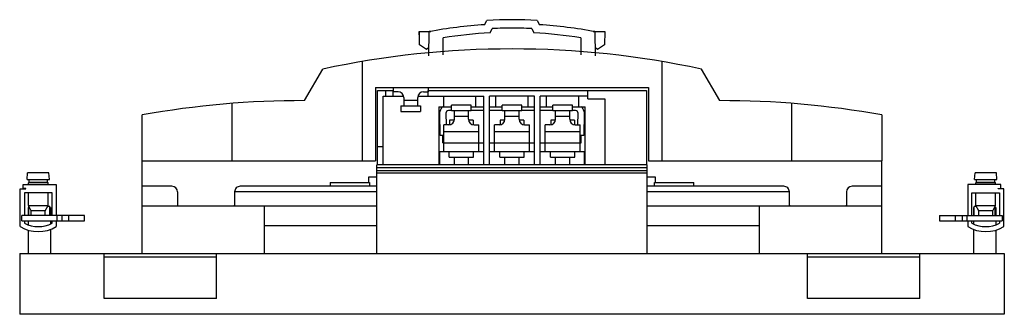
# Model space of a CAD drawing. Header units: millimetres. Extents: x 52 to 402, y 262 to 367.
import ezdxf

# ---------------------------------------------------------------- set-up
doc = ezdxf.new("R2010")
doc.units = ezdxf.units.MM
doc.header["$LTSCALE"] = 40.787098
doc.layers.get('0').update_dxf_attribs({"linetype": 'CONTINUOUS'})

msp = doc.modelspace()

# ---------------------------------------------------------------- linework, layer by layer
at = {"color": 7, "linetype": 'Continuous'}
for p, q in [((217.62, 364.94), (218.34, 366.48)), ((236.34, 366.48), (237.06, 364.94)), ((194.4, 360.05), (194.38, 362.6)), ((194.38, 362.6), (198.44, 362.6)), ((194.4, 357.81), (194.4, 362.6)), ((197.8, 353.87), (197.87, 362.5)), ((219.58, 362.04), (220.29, 363.58)), ((230.65, 363.7), (224.02, 363.7)), ((234.38, 363.58), (235.1, 362.04)), ((256.24, 362.6), (260.3, 362.6)), ((256.8, 362.5), (256.88, 353.87)), ((260.3, 362.6), (260.26, 357.81)), ((196.97, 356.12), (194.4, 357.81)), ((202.84, 354.29), (202.9, 360.32)), ((251.78, 360.32), (251.83, 354.29)), ((260.26, 357.81), (257.7, 356.12)), ((197.82, 356.83), (196.97, 356.12)), ((257.7, 356.12), (256.85, 356.83)), ((174.04, 351.88), (174.04, 316.63)), ((280.64, 351.88), (280.64, 316.63)), ((153.56, 337.97), (160.04, 349.19)), ((294.64, 349.19), (301.12, 337.97)), ((178.84, 342.63), (178.84, 316.63)), ((178.84, 342.63), (275.84, 342.63)), ((179.49, 315.13), (179.49, 341.56)), ((179.49, 341.56), (185.14, 341.56)), ((181.49, 315.13), (181.49, 339.56)), ((181.49, 339.56), (188.75, 339.56)), ((182.34, 341.56), (182.34, 339.56)), ((185.09, 339.56), (185.09, 341.56)), ((185.14, 342.63), (185.14, 341.13)), ((186.84, 341.13), (185.14, 341.13)), ((193.92, 339.56), (217.34, 339.56)), ((195.84, 341.13), (197.54, 341.13)), ((197.54, 342.63), (197.54, 341.13)), ((197.54, 341.56), (275.19, 341.56)), ((197.59, 339.56), (197.59, 341.56)), ((203.13, 335.8), (203.13, 339.56)), ((214.53, 335.8), (214.53, 339.56)), ((217.34, 315.13), (217.34, 339.56)), ((219.34, 315.13), (219.34, 339.56)), ((235.34, 339.56), (219.34, 339.56)), ((221.64, 335.8), (221.64, 339.56)), ((233.04, 335.8), (233.04, 339.56)), ((235.34, 315.13), (235.34, 339.56)), ((237.34, 315.13), (237.34, 339.56)), ((254.34, 339.56), (237.34, 339.56)), ((239.64, 335.8), (239.64, 339.56)), ((251.04, 335.8), (251.04, 339.56)), ((254.34, 338.67), (254.34, 341.56)), ((275.19, 341.56), (275.19, 315.13)), ((275.84, 342.63), (275.84, 316.63)), ((127.89, 316.63), (127.89, 337)), ((187.84, 336.13), (187.84, 334.13)), ((187.84, 336.13), (194.84, 336.13)), ((188.84, 339.13), (188.84, 336.13)), ((188.84, 338.13), (193.84, 338.13)), ((193.84, 336.13), (193.84, 339.13)), ((194.84, 336.13), (194.84, 334.13)), ((205.84, 334.38), (205.84, 336.38)), ((212.84, 336.38), (205.84, 336.38)), ((212.84, 334.38), (212.84, 336.38)), ((223.84, 334.38), (223.84, 336.38)), ((230.84, 336.38), (223.84, 336.38)), ((230.84, 334.38), (230.84, 336.38)), ((241.84, 334.38), (241.84, 336.38)), ((248.84, 336.38), (241.84, 336.38)), ((248.84, 334.38), (248.84, 336.38)), ((254.34, 338.67), (260.34, 338.67)), ((260.34, 338.67), (260.34, 315.13)), ((326.78, 316.63), (326.78, 337)), ((95.89, 316.63), (95.89, 332.88)), ((187.84, 334.13), (194.84, 334.13)), ((201.34, 335.8), (201.34, 315.13)), ((201.34, 335.8), (205.84, 335.8)), ((201.71, 333.53), (201.71, 333.55)), ((201.78, 325.54), (201.71, 333.53)), ((203.85, 333.56), (203.85, 333.54)), ((203.85, 333.54), (203.92, 329.38)), ((205.84, 334.42), (204.71, 334.42)), ((212.84, 334.38), (205.84, 334.38)), ((206.84, 331.38), (206.84, 334.38)), ((211.84, 331.38), (211.84, 334.38)), ((212.84, 335.8), (217.34, 335.8)), ((217.34, 334.42), (212.84, 334.42)), ((219.34, 335.8), (223.84, 335.8)), ((223.84, 334.42), (219.34, 334.42)), ((230.84, 334.38), (223.84, 334.38)), ((224.84, 331.38), (224.84, 334.38)), ((229.84, 331.38), (229.84, 334.38)), ((230.84, 335.8), (235.34, 335.8)), ((235.34, 334.42), (230.84, 334.42)), ((237.34, 335.8), (241.84, 335.8)), ((241.84, 334.42), (237.34, 334.42)), ((248.84, 334.38), (241.84, 334.38)), ((242.84, 331.38), (242.84, 334.38)), ((247.84, 331.38), (247.84, 334.38)), ((248.84, 335.8), (253.34, 335.8)), ((249.96, 334.42), (248.84, 334.42)), ((250.76, 329.38), (250.83, 333.54)), ((250.83, 333.54), (250.83, 333.56)), ((252.96, 333.53), (252.89, 325.54)), ((252.96, 333.55), (252.96, 333.53)), ((253.34, 315.13), (253.34, 335.8)), ((358.78, 332.88), (358.78, 316.63)), ((203.14, 319.88), (203.14, 329.38)), ((204.84, 329.38), (203.14, 329.38)), ((205.09, 331.03), (205.09, 329.41)), ((206.8, 331.03), (205.09, 331.03)), ((211.84, 332.38), (206.84, 332.38)), ((213.59, 331.03), (211.88, 331.03)), ((213.59, 331.03), (213.59, 329.41)), ((213.84, 329.38), (215.54, 329.38)), ((215.54, 319.88), (215.54, 329.38)), ((221.14, 319.88), (221.14, 329.38)), ((222.84, 329.38), (221.14, 329.38)), ((223.09, 331.03), (223.09, 329.41)), ((224.8, 331.03), (223.09, 331.03)), ((229.84, 332.38), (224.84, 332.38)), ((231.59, 331.03), (229.88, 331.03)), ((231.59, 331.03), (231.59, 329.41)), ((231.84, 329.38), (233.54, 329.38)), ((233.54, 319.88), (233.54, 329.38)), ((239.14, 319.88), (239.14, 329.38)), ((240.84, 329.38), (239.14, 329.38)), ((241.09, 331.03), (241.09, 329.41)), ((242.8, 331.03), (241.09, 331.03)), ((247.84, 332.38), (242.84, 332.38)), ((249.59, 331.03), (247.88, 331.03)), ((249.59, 331.03), (249.59, 329.41)), ((249.84, 329.38), (251.54, 329.38)), ((251.54, 319.88), (251.54, 329.38)), ((203.14, 325.56), (201.78, 325.54)), ((202.74, 323.03), (202.74, 325.56)), ((203.14, 327.03), (215.54, 327.03)), ((221.14, 327.03), (233.54, 327.03)), ((239.14, 327.03), (251.54, 327.03)), ((252.89, 325.54), (251.54, 325.56)), ((251.94, 323.03), (251.94, 325.56)), ((202.74, 323.03), (217.34, 323.03)), ((219.34, 323.03), (235.34, 323.03)), ((237.34, 323.03), (251.94, 323.03)), ((181.49, 321.56), (179.49, 321.56)), ((201.7, 315.13), (201.73, 319.88)), ((201.73, 319.88), (217.34, 319.88)), ((204.99, 317.88), (204.99, 319.88)), ((213.69, 317.88), (213.69, 319.88)), ((219.34, 319.88), (235.34, 319.88)), ((222.99, 317.88), (222.99, 319.88)), ((231.69, 317.88), (231.69, 319.88)), ((237.34, 319.88), (252.95, 319.88)), ((240.99, 317.88), (240.99, 319.88)), ((249.69, 317.88), (249.69, 319.88)), ((252.95, 319.88), (252.98, 315.13)), ((95.84, 283.67), (95.84, 316.63)), ((95.84, 316.63), (178.84, 316.63)), ((179.34, 283.67), (179.34, 315.13)), ((275.34, 315.13), (179.34, 315.13)), ((204.99, 317.88), (213.69, 317.88)), ((206.84, 315.13), (206.84, 317.88)), ((211.84, 315.13), (211.84, 317.88)), ((222.99, 317.88), (231.69, 317.88)), ((224.84, 315.13), (224.84, 317.88)), ((229.84, 315.13), (229.84, 317.88)), ((240.99, 317.88), (249.69, 317.88)), ((242.84, 315.13), (242.84, 317.88)), ((247.84, 315.13), (247.84, 317.88)), ((275.34, 283.67), (275.34, 315.13)), ((275.84, 316.63), (358.84, 316.63)), ((358.84, 283.67), (358.84, 316.63)), ((54.94, 309.92), (55.15, 312.32)), ((62.73, 312.32), (55.15, 312.32)), ((62.94, 309.92), (62.73, 312.32)), ((275.34, 314.13), (179.34, 314.13)), ((179.34, 313.21), (275.34, 313.21)), ((275.34, 312.24), (179.34, 312.24)), ((391.74, 309.92), (391.95, 312.32)), ((399.53, 312.32), (391.95, 312.32)), ((399.74, 309.92), (399.53, 312.32)), ((53.56, 306.79), (53.56, 308.22)), ((53.56, 308.22), (65.34, 308.22)), ((54.94, 309.92), (62.94, 309.92)), ((55.44, 308.77), (55.7, 309.04)), ((55.44, 308.22), (55.44, 308.77)), ((62.44, 308.77), (55.44, 308.77)), ((55.7, 309.04), (55.7, 309.92)), ((55.7, 309.04), (62.17, 309.04)), ((62.17, 309.04), (62.17, 309.92)), ((62.44, 308.77), (62.17, 309.04)), ((62.44, 308.22), (62.44, 308.77)), ((65.34, 308.22), (65.34, 297.22)), ((162.71, 308.92), (162.71, 307.56)), ((162.71, 308.92), (176.69, 308.92)), ((176.34, 310.8), (176.34, 308.92)), ((179.34, 310.8), (176.34, 310.8)), ((176.69, 308.92), (176.71, 307.56)), ((278.34, 310.8), (275.34, 310.8)), ((277.97, 307.56), (277.99, 308.92)), ((277.99, 308.92), (291.96, 308.92)), ((278.34, 308.92), (278.34, 310.8)), ((291.96, 307.56), (291.96, 308.92)), ((401.12, 308.22), (389.34, 308.22)), ((389.34, 308.22), (389.34, 297.22)), ((391.74, 309.92), (399.74, 309.92)), ((392.24, 308.77), (392.5, 309.04)), ((399.24, 308.77), (392.24, 308.77)), ((392.24, 308.22), (392.24, 308.77)), ((392.5, 309.04), (392.5, 309.92)), ((392.5, 309.04), (398.97, 309.04)), ((398.97, 309.04), (398.97, 309.92)), ((399.24, 308.77), (398.97, 309.04)), ((399.24, 308.22), (399.24, 308.77)), ((401.12, 306.79), (401.12, 308.22)), ((52.54, 293.24), (52.54, 306.69)), ((52.54, 306.69), (54.58, 306.69)), ((54.58, 306.79), (53.56, 306.79)), ((54.04, 305.22), (54.04, 297.22)), ((63.84, 305.22), (54.04, 305.22)), ((54.58, 306.69), (54.58, 306.79)), ((55.44, 300.75), (55.44, 305.22)), ((62.44, 300.75), (62.44, 305.22)), ((63.84, 297.22), (63.84, 305.22)), ((106.44, 307.56), (95.84, 307.56)), ((108.44, 305.56), (108.44, 300.86)), ((128.74, 305.55), (128.74, 300.86)), ((179.34, 305.55), (128.74, 305.55)), ((179.34, 307.56), (130.74, 307.56)), ((323.94, 307.56), (275.34, 307.56)), ((325.94, 305.55), (275.34, 305.55)), ((325.94, 300.86), (325.94, 305.55)), ((346.24, 305.56), (346.24, 300.86)), ((358.84, 307.56), (348.24, 307.56)), ((390.84, 305.22), (400.64, 305.22)), ((390.84, 297.22), (390.84, 305.22)), ((392.24, 300.75), (392.24, 305.22)), ((399.24, 300.75), (399.24, 305.22)), ((400.1, 306.79), (401.12, 306.79)), ((400.1, 306.69), (400.1, 306.79)), ((402.14, 306.69), (400.1, 306.69)), ((400.64, 305.22), (400.64, 297.22)), ((402.14, 293.24), (402.14, 306.69)), ((55.34, 300.02), (55.34, 297.22)), ((55.59, 300.02), (55.34, 300.02)), ((56.44, 298.82), (55.44, 300.75)), ((55.44, 300.75), (62.44, 300.75)), ((55.59, 297.22), (55.59, 300.42)), ((55.61, 300.42), (55.59, 300.42)), ((56.44, 297.22), (56.44, 298.82)), ((61.44, 298.82), (56.44, 298.82)), ((61.44, 298.82), (62.44, 300.75)), ((61.44, 297.22), (61.44, 298.82)), ((63.09, 300.42), (62.27, 300.42)), ((63.09, 297.22), (63.09, 300.42)), ((63.34, 300.02), (63.09, 300.02)), ((63.34, 300.02), (63.34, 297.22)), ((95.84, 300.55), (179.34, 300.55)), ((139.34, 283.67), (139.34, 300.55)), ((275.34, 300.55), (358.84, 300.55)), ((315.34, 283.67), (315.34, 300.55)), ((391.59, 300.02), (391.34, 300.02)), ((391.34, 300.02), (391.34, 297.22)), ((392.41, 300.42), (391.59, 300.42)), ((391.59, 297.22), (391.59, 300.42)), ((392.24, 300.75), (399.24, 300.75)), ((393.24, 298.82), (392.24, 300.75)), ((398.24, 298.82), (393.24, 298.82)), ((393.24, 297.22), (393.24, 298.82)), ((398.24, 298.82), (399.24, 300.75)), ((398.24, 297.22), (398.24, 298.82)), ((399.09, 300.42), (399.07, 300.42)), ((399.09, 297.22), (399.09, 300.42)), ((399.34, 300.02), (399.09, 300.02)), ((399.34, 300.02), (399.34, 297.22)), ((53.09, 295.22), (53.09, 297.22)), ((75.34, 297.22), (53.09, 297.22)), ((53.09, 295.22), (75.34, 295.22)), ((54.04, 295.22), (54.04, 294.44)), ((55.38, 295.22), (55.38, 293.93)), ((63.3, 295.22), (63.3, 294.23)), ((63.84, 294.44), (63.84, 295.22)), ((65.34, 295.22), (65.34, 293.24)), ((65.59, 297.22), (65.59, 295.22)), ((67.34, 297.22), (67.34, 295.22)), ((69.84, 295.22), (69.84, 297.22)), ((75.34, 295.22), (75.34, 297.22)), ((379.34, 297.22), (401.59, 297.22)), ((379.34, 297.22), (379.34, 295.22)), ((379.34, 295.22), (401.59, 295.22)), ((384.84, 297.22), (384.84, 295.22)), ((387.34, 297.22), (387.34, 295.22)), ((389.09, 295.22), (389.09, 297.22)), ((389.34, 295.22), (389.34, 293.24)), ((390.84, 294.44), (390.84, 295.22)), ((391.38, 295.22), (391.38, 294.23)), ((399.3, 295.22), (399.3, 293.93)), ((400.64, 295.22), (400.64, 294.44)), ((401.59, 297.22), (401.59, 295.22)), ((55.38, 292.01), (55.38, 283.67)), ((63.3, 292.36), (63.3, 283.67)), ((139.34, 293.67), (179.34, 293.67)), ((275.34, 293.67), (315.34, 293.67)), ((391.38, 292.36), (391.38, 283.67)), ((399.3, 292.01), (399.3, 283.67)), ((52.34, 283.67), (52.34, 262.07)), ((52.34, 283.67), (402.34, 283.67)), ((82.34, 267.63), (82.34, 283.67)), ((122.34, 267.63), (122.34, 283.67)), ((332.34, 267.63), (332.34, 283.67)), ((372.34, 267.63), (372.34, 283.67)), ((402.34, 283.67), (402.34, 262.07)), ((82.34, 282.47), (122.34, 282.47)), ((332.34, 282.47), (372.34, 282.47)), ((122.34, 267.63), (82.34, 267.63)), ((372.34, 267.63), (332.34, 267.63)), ((402.34, 262.07), (52.34, 262.07))]:
    msp.add_line(p, q, dxfattribs=at)
for centre, radius, start, end in [((227.34, 205.23), 160, 93.4829, 100.6122), ((227.34, 205.23), 161.5, 86.8054, 93.1946), ((227.34, 205.23), 160, 79.3878, 86.5171), ((227.34, 205.29), 158.44, 91.1989, 92.5483), ((227.34, 205.29), 158.44, 87.4517, 88.8011), ((227.34, 36.35), 320, 77.8593, 102.1407), ((186.84, 339.13), 2, 0, 90), ((195.84, 339.13), 2, 90, 180), ((152.74, 17.97), 320, 89.8532, 100.2324), ((301.94, 17.97), 320, 79.7676, 90.1468), ((204.71, 333.56), 0.868, 90.0089, 179.995), ((249.96, 333.56), 0.868, 0.0058, 89.9878), ((204.84, 331.38), 2, 270, 360), ((213.84, 331.38), 2, 180, 270), ((222.84, 331.38), 2, 270, 360), ((231.84, 331.38), 2, 180, 270), ((240.84, 331.38), 2, 270, 360), ((249.84, 331.38), 2, 180, 270), ((106.44, 305.56), 2, 0, 90), ((130.74, 305.56), 2, 90, 180.1432), ((323.94, 305.56), 2, 359.8568, 90), ((348.24, 305.56), 2, 90, 180), ((113.59, 300.86), 5.15, 180, 183.451), ((123.59, 300.86), 5.15, 356.549, 360), ((331.09, 300.86), 5.15, 180, 183.451), ((341.09, 300.86), 5.15, 356.549, 360), ((58.94, 303.72), 10.5, 242.1819, 297.8181), ((395.74, 303.72), 10.5, 242.1819, 297.8181), ((58.94, 303.72), 12.28, 238.5891, 301.4109), ((395.74, 303.72), 12.28, 238.5891, 301.4109)]:
    msp.add_arc(centre, radius, start, end, dxfattribs=at)
for start_param, end_param in [(0.049451, 0.156321), (-0.156321, -0.049451)]:
    msp.add_ellipse((227.34, 205.23), major_axis=(0, 157), ratio=1, start_param=start_param, end_param=end_param, dxfattribs=at)
for points, knots in [([(201.71, 333.55), (201.71, 333.99), (201.91, 334.87), (202.46, 335.58), (202.79, 335.86)], [0, 0, 0, 0, 0.50003, 1, 1, 1, 1]), ([(251.88, 335.86), (252.22, 335.58), (252.77, 334.87), (252.96, 333.99), (252.96, 333.55)], [0, 0, 0, 0, 0.49997, 1, 1, 1, 1])]:
    msp.add_open_spline(points, degree=3, knots=knots, dxfattribs=at)

doc.saveas('drawing.dxf')
